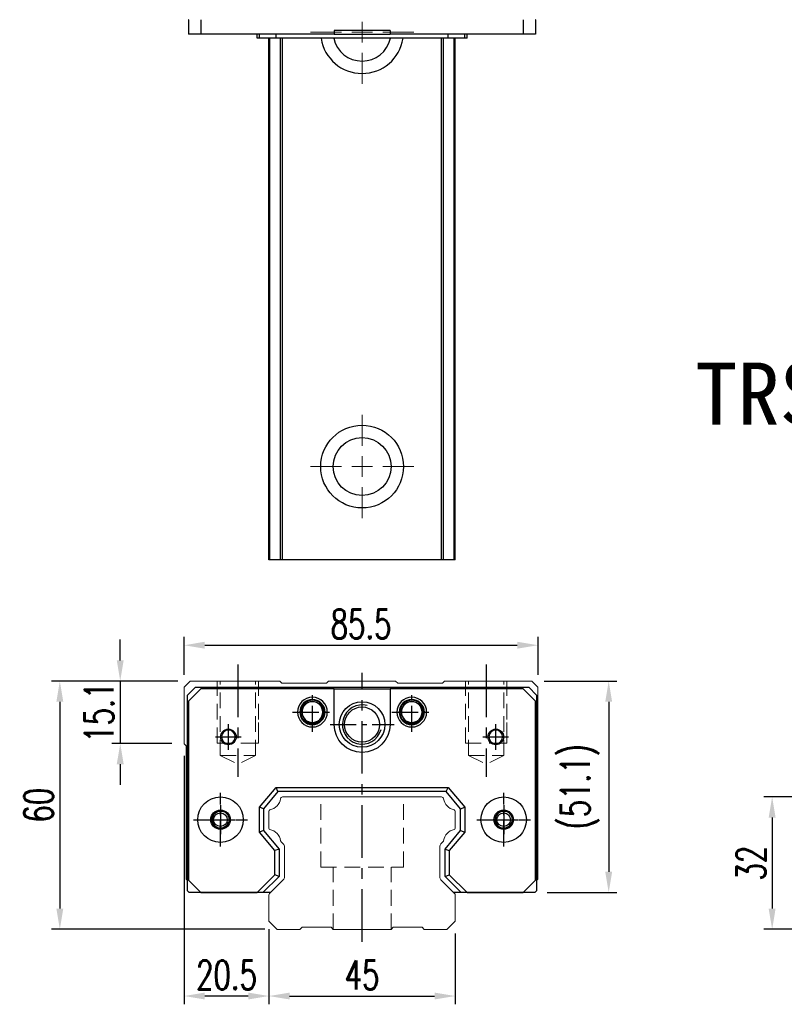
# Model space of a CAD drawing. Header units: millimetres. Extents: x 560 to 1065, y 594 to 1009.
# Tile 1 of 3: x 560 to 745, y 604 to 842. Entities that reach past the tile are written whole.
import ezdxf
from ezdxf.enums import TextEntityAlignment as Align

# ---------------------------------------------------------------- set-up
doc = ezdxf.new("R2010")
doc.units = ezdxf.units.MM
doc.header["$PDSIZE"] = -1
for name, pattern in [('CENTER', [10.16, 6.35, -1.27, 1.27, -1.27]), ('DASHED', [0.75, 0.5, -0.25]), ('HIDDEN', [1.905, 1.27, -0.635])]:
    doc.linetypes.add(name, pattern=pattern)
for name, color, linetype in [('2', 7, 'Continuous'), ('CHA', 2, 'Continuous'), ('CL', 1, 'CENTER'), ('HID', 2, 'DASHED'), ('OUT', 3, 'Continuous'), ('中心線', 1, 'CENTER')]:
    doc.layers.add(name, color=color, linetype=linetype)
doc.styles.add('DIM-7', font='SIMPLEX.shx', dxfattribs={"width": 0.7, "bigfont": 'chineset.shx'})
doc.styles.add('T', font='kaiu.ttf')
doc.dimstyles.new('CNS', dxfattribs={"dimtxt": 3.5, "dimasz": 2.5, "dimexe": 1, "dimexo": 1.5, "dimgap": 0.09, "dimtad": 0, "dimdsep": 46, "dimtxsty": 'DIM-7', "dimcen": 0.09, "dimclrd": 1, "dimclre": 1, "dimclrt": 4, "dimadec": 0, "dimazin": 0, "dimtfac": 1, "dimtix": 1, "dimtmove": 2, "dimatfit": 3, "dimfxl": 1, "dimtvp": 0.971429, "dimtolj": 1, "dimarcsym": 0})

# ---------------------------------------------------------------- blocks, each defined once
blk = doc.blocks.new('*D6')
at = {"color": 7, "lineweight": -2}
for p, q in [((620.2, 620.74), (620.2, 603.62)), ((665.2, 620.74), (665.2, 603.62)), ((625.2, 605.62), (660.2, 605.62))]:
    blk.add_line(p, q, dxfattribs=at)
at = {"color": 7}
for points in [[(625.2, 606.45), (625.2, 604.79), (620.2, 605.62)], [(660.2, 606.45), (660.2, 604.79), (665.2, 605.62)]]:
    blk.add_solid(points, dxfattribs=at)
at = {"layer": 'DEFPOINTS', "color": 0}
for p in [(620.2, 623.74), (665.2, 623.74), (665.2, 605.62)]:
    blk.add_point(p, dxfattribs=at)
at = {"color": 7, "insert": (642.7, 610.72), "char_height": 7, "attachment_point": 5, "style": 'DIM-7'}
blk.add_mtext('\\A1;45', dxfattribs=at)
blk = doc.blocks.new('*D7')
at = {"color": 7, "lineweight": -2}
for p, q in [((599.7, 663.64), (599.7, 603.62)), ((620.2, 621.74), (620.2, 603.62)), ((615.2, 605.62), (604.7, 605.62))]:
    blk.add_line(p, q, dxfattribs=at)
at = {"color": 7}
for points in [[(604.7, 606.45), (604.7, 604.79), (599.7, 605.62)], [(615.2, 606.45), (615.2, 604.79), (620.2, 605.62)]]:
    blk.add_solid(points, dxfattribs=at)
at = {"layer": 'DEFPOINTS', "color": 0}
for p in [(599.7, 666.64), (620.2, 624.74), (599.7, 605.62)]:
    blk.add_point(p, dxfattribs=at)
at = {"color": 7, "insert": (609.95, 610.72), "char_height": 7, "attachment_point": 5, "style": 'DIM-7'}
blk.add_mtext('\\A1;20.5', dxfattribs=at)
blk = doc.blocks.new('*D8')
at = {"color": 7, "lineweight": -2}
for p, q in [((584.27, 686.74), (584.27, 691.74)), ((598.2, 681.74), (582.27, 681.74)), ((584.27, 681.74), (584.27, 666.64)), ((596.7, 666.64), (582.27, 666.64)), ((584.27, 661.64), (584.27, 656.64))]:
    blk.add_line(p, q, dxfattribs=at)
at = {"color": 7}
for points in [[(583.43, 686.74), (585.1, 686.74), (584.27, 681.74)], [(583.43, 661.64), (585.1, 661.64), (584.27, 666.64)]]:
    blk.add_solid(points, dxfattribs=at)
at = {"layer": 'DEFPOINTS', "color": 0}
for p in [(601.2, 681.74), (584.27, 666.64), (599.7, 666.64)]:
    blk.add_point(p, dxfattribs=at)
at = {"color": 7, "insert": (579.17, 674.19), "char_height": 7, "attachment_point": 5, "rotation": 90, "style": 'DIM-7'}
blk.add_mtext('\\A1;15.1', dxfattribs=at)
blk = doc.blocks.new('*D10')
at = {"color": 7, "lineweight": -2}
for p, q in [((599.7, 683.24), (599.7, 692.39)), ((604.7, 690.39), (680.2, 690.39)), ((685.2, 683.24), (685.2, 692.39))]:
    blk.add_line(p, q, dxfattribs=at)
at = {"color": 7}
for points in [[(604.7, 691.23), (604.7, 689.56), (599.7, 690.39)], [(680.2, 691.23), (680.2, 689.56), (685.2, 690.39)]]:
    blk.add_solid(points, dxfattribs=at)
at = {"layer": 'DEFPOINTS', "color": 0}
for p in [(685.2, 690.39), (599.7, 680.24), (685.2, 680.24)]:
    blk.add_point(p, dxfattribs=at)
at = {"color": 7, "insert": (642.45, 695.49), "char_height": 7, "attachment_point": 5, "style": 'DIM-7'}
blk.add_mtext('\\A1;85.5', dxfattribs=at)
blk = doc.blocks.new('*D11')
at = {"color": 7, "lineweight": -2}
for p, q in [((686.7, 681.74), (704.28, 681.74)), ((702.28, 676.74), (702.28, 635.64)), ((687.45, 630.64), (704.28, 630.64))]:
    blk.add_line(p, q, dxfattribs=at)
at = {"color": 7}
for points in [[(701.45, 676.74), (703.11, 676.74), (702.28, 681.74)], [(701.45, 635.64), (703.11, 635.64), (702.28, 630.64)]]:
    blk.add_solid(points, dxfattribs=at)
at = {"layer": 'DEFPOINTS', "color": 0}
for p in [(683.7, 681.74), (684.45, 630.64), (702.28, 630.64)]:
    blk.add_point(p, dxfattribs=at)
at = {"color": 7, "insert": (695.35, 656.19), "char_height": 7, "attachment_point": 5, "rotation": 90, "style": 'DIM-7'}
blk.add_mtext('\\A1;(51.1)', dxfattribs=at)
blk = doc.blocks.new('*D12')
at = {"color": 7, "lineweight": -2}
for p, q in [((598.2, 681.74), (567.67, 681.74)), ((569.67, 676.74), (569.67, 626.74)), ((619.2, 621.74), (567.67, 621.74))]:
    blk.add_line(p, q, dxfattribs=at)
at = {"color": 7}
for points in [[(568.84, 676.74), (570.51, 676.74), (569.67, 681.74)], [(568.84, 626.74), (570.51, 626.74), (569.67, 621.74)]]:
    blk.add_solid(points, dxfattribs=at)
at = {"layer": 'DEFPOINTS', "color": 0}
for p in [(601.2, 681.74), (569.67, 621.74), (622.2, 621.74)]:
    blk.add_point(p, dxfattribs=at)
at = {"color": 7, "insert": (564.57, 651.74), "char_height": 7, "attachment_point": 5, "rotation": 90, "style": 'DIM-7'}
blk.add_mtext('\\A1;60', dxfattribs=at)
blk = doc.blocks.new('*D18')
at = {"color": 7, "lineweight": -2}
for p, q in [((763.62, 653.74), (739.77, 653.74)), ((741.77, 648.74), (741.77, 626.74)), ((763.62, 621.74), (739.77, 621.74))]:
    blk.add_line(p, q, dxfattribs=at)
at = {"color": 7}
for points in [[(740.93, 648.74), (742.6, 648.74), (741.77, 653.74)], [(740.93, 626.74), (742.6, 626.74), (741.77, 621.74)]]:
    blk.add_solid(points, dxfattribs=at)
at = {"layer": 'DEFPOINTS', "color": 0}
for p in [(766.62, 653.74), (741.77, 621.74), (766.62, 621.74)]:
    blk.add_point(p, dxfattribs=at)
at = {"color": 7, "insert": (736.67, 637.74), "char_height": 7, "attachment_point": 5, "rotation": 90, "style": 'DIM-7'}
blk.add_mtext('\\A1;32', dxfattribs=at)
blk = doc.blocks.new('SW_CENTERMARKSYMBOL_1')
at = {"color": 0, "linetype": 'Continuous', "lineweight": 18}
for p, q in [((0, 5), (0, 12.5)), ((0, 0), (0, 2.5)), ((-5, 0), (-12.5, 0)), ((0, 0), (-2.5, 0)), ((0, 0), (0, -2.5)), ((0, 0), (2.5, 0)), ((5, 0), (12.5, 0)), ((0, -5), (0, -12.5))]:
    blk.add_line(p, q, dxfattribs=at)
blk = doc.blocks.new('SW_CENTERMARKSYMBOL_2')
at = {"color": 0, "linetype": 'Continuous', "lineweight": 18}
for p, q in [((0, 5), (0, 12.5)), ((0, 0), (0, 2.5)), ((-5, 0), (-12.5, 0)), ((0, 0), (-2.5, 0)), ((0, 0), (0, -2.5)), ((0, 0), (2.5, 0)), ((5, 0), (12.5, 0)), ((0, -5), (0, -12.5))]:
    blk.add_line(p, q, dxfattribs=at)

msp = doc.modelspace()

# ---------------------------------------------------------------- linework, layer by layer
at = {"color": 7, "linetype": 'Continuous', "lineweight": 25}
for p, q in [((600.774, 841.56), (600.774, 838.06)), ((600.849, 841.56), (600.774, 841.56)), ((603.774, 841.56), (603.774, 838.06)), ((681.624, 841.56), (681.624, 838.06)), ((684.624, 841.56), (684.549, 841.56)), ((684.624, 841.56), (684.624, 838.06)), ((603.774, 838.06), (600.774, 838.06)), ((635.949, 838.06), (603.774, 838.06)), ((617.346, 837.06), (617.346, 838.06)), ((617.899, 837.06), (617.899, 838.06)), ((621.913, 837.06), (621.913, 838.06)), ((635.949, 838.96), (635.949, 838.06)), ((649.449, 838.96), (635.949, 838.96)), ((635.949, 838.06), (649.449, 838.06)), ((649.449, 838.96), (649.449, 838.06)), ((681.624, 838.06), (649.449, 838.06)), ((663.485, 837.06), (663.485, 838.06)), ((667.499, 837.06), (667.499, 838.06)), ((668.051, 837.06), (668.051, 838.06)), ((684.624, 838.06), (681.624, 838.06)), ((617.899, 837.06), (617.346, 837.06)), ((621.913, 837.06), (617.899, 837.06)), ((620.199, 711.06), (620.199, 837.06)), ((620.438, 711.06), (620.438, 837.06)), ((663.485, 837.06), (621.913, 837.06)), ((623.014, 711.06), (623.014, 837.06)), ((623.508, 711.06), (623.508, 837.06)), ((661.889, 711.06), (661.889, 837.06)), ((662.383, 711.06), (662.383, 837.06)), ((667.499, 837.06), (663.485, 837.06)), ((664.959, 711.06), (664.959, 837.06)), ((665.199, 711.06), (665.199, 837.06)), ((668.051, 837.06), (667.499, 837.06)), ((661.889, 711.06), (623.508, 711.06))]:
    msp.add_line(p, q, dxfattribs=at)
for radius in [10, 7]:
    msp.add_circle((642.699, 733.56), radius, dxfattribs=at)
for radius, start, end in [(10, 188.62693, 351.37307), (7, 192.37363, 347.62637)]:
    msp.add_arc((642.699, 838.56), radius, start, end, dxfattribs=at)
for points, knots in [([(620.438, 711.06), (620.376, 711.06), (620.311, 711.06), (620.221, 711.06), (620.199, 711.06), (620.199, 711.06)], [0, 0, 0, 0, 0.5, 0.5, 1, 1, 1, 1]), ([(623.014, 711.06), (622.967, 711.06), (622.873, 711.06), (622.584, 711.06), (622.388, 711.06), (621.916, 711.06), (621.641, 711.06), (621.054, 711.06), (620.744, 711.06), (620.438, 711.06)], [0, 0, 0, 0, 0.25, 0.25, 0.5, 0.5, 0.75, 0.75, 1, 1, 1, 1]), ([(623.508, 711.06), (623.454, 711.06), (623.396, 711.06), (623.284, 711.06), (623.229, 711.06), (623.136, 711.06), (623.097, 711.06), (623.04, 711.06), (623.022, 711.06), (623.014, 711.06)], [0, 0, 0, 0, 0.25, 0.25, 0.5, 0.5, 0.75, 0.75, 1, 1, 1, 1]), ([(662.383, 711.06), (662.375, 711.06), (662.357, 711.06), (662.3, 711.06), (662.261, 711.06), (662.168, 711.06), (662.113, 711.06), (662.001, 711.06), (661.943, 711.06), (661.889, 711.06)], [0, 0, 0, 0, 0.25, 0.25, 0.5, 0.5, 0.75, 0.75, 1, 1, 1, 1]), ([(664.959, 711.06), (664.654, 711.06), (664.343, 711.06), (663.756, 711.06), (663.481, 711.06), (663.009, 711.06), (662.814, 711.06), (662.524, 711.06), (662.43, 711.06), (662.383, 711.06)], [0, 0, 0, 0, 0.25, 0.25, 0.5, 0.5, 0.75, 0.75, 1, 1, 1, 1]), ([(665.199, 711.06), (665.199, 711.06), (665.176, 711.06), (665.086, 711.06), (665.021, 711.06), (664.959, 711.06)], [0, 0, 0, 0, 0.5, 0.5, 1, 1, 1, 1])]:
    msp.add_open_spline(points, degree=3, knots=knots, dxfattribs=at)
at = {"layer": '2', "color": 7, "linetype": 'Continuous'}
for p, q in [((600.549, 678.335), (602.449, 680.235)), ((600.549, 631.034), (600.549, 678.335)), ((603.774, 679.885), (600.774, 676.885)), ((602.449, 680.235), (682.949, 680.235)), ((635.949, 679.885), (603.774, 679.885)), ((635.949, 679.885), (649.449, 679.885)), ((635.949, 671.235), (635.949, 679.885)), ((649.449, 679.885), (649.449, 671.235)), ((681.624, 679.885), (649.449, 679.885)), ((684.624, 676.885), (681.624, 679.885)), ((682.949, 680.235), (684.849, 678.335)), ((684.849, 678.335), (684.849, 631.034)), ((600.774, 676.885), (600.774, 633.635)), ((684.624, 633.635), (684.624, 676.885)), ((617.899, 651.252), (621.913, 656.035)), ((622.379, 655.035), (618.899, 650.888)), ((622.379, 655.035), (621.913, 656.035)), ((621.913, 656.035), (663.485, 656.035)), ((663.018, 655.035), (622.379, 655.035)), ((663.018, 655.035), (663.485, 656.035)), ((666.499, 650.888), (663.018, 655.035)), ((663.485, 656.035), (667.499, 651.252)), ((617.899, 645.219), (617.899, 651.252)), ((618.899, 650.888), (617.899, 651.252)), ((618.899, 650.888), (618.899, 645.583)), ((666.499, 650.888), (667.499, 651.252)), ((666.499, 645.583), (666.499, 650.888)), ((667.499, 651.252), (667.499, 645.219)), ((618.899, 645.583), (617.899, 645.219)), ((621.649, 640.75), (617.899, 645.219)), ((618.899, 645.583), (622.649, 641.114)), ((662.749, 641.114), (666.499, 645.583)), ((667.499, 645.219), (663.749, 640.75)), ((666.499, 645.583), (667.499, 645.219)), ((622.649, 641.114), (621.649, 640.75)), ((621.649, 634.938), (621.649, 640.75)), ((622.649, 641.114), (622.649, 634.524)), ((662.749, 634.524), (662.749, 641.114)), ((662.749, 641.114), (663.749, 640.75)), ((663.749, 640.75), (663.749, 634.938)), ((600.774, 633.635), (603.774, 630.635)), ((617.346, 630.635), (621.649, 634.938)), ((622.649, 634.524), (618.76, 630.635)), ((622.649, 634.524), (621.649, 634.938)), ((662.749, 634.524), (663.749, 634.938)), ((666.637, 630.635), (662.749, 634.524)), ((663.749, 634.938), (668.051, 630.635)), ((681.624, 630.635), (684.624, 633.635)), ((600.549, 631.034), (600.947, 630.635)), ((619.766, 630.635), (600.947, 630.635)), ((603.774, 630.635), (617.346, 630.635)), ((618.76, 630.635), (617.346, 630.635)), ((620.599, 630.635), (618.76, 630.635)), ((668.051, 630.635), (664.799, 630.635)), ((684.45, 630.635), (665.631, 630.635)), ((668.051, 630.635), (681.624, 630.635)), ((684.45, 630.635), (684.849, 631.034))]:
    msp.add_line(p, q, dxfattribs=at)
at = {"layer": '2', "color": 7, "linetype": 'DASHED'}
for p, q in [((678.768, 649.208), (678.771, 649.204)), ((678.779, 647.284), (678.777, 647.279))]:
    msp.add_line(p, q, dxfattribs=at)
at = {"layer": '2', "color": 7, "linetype": 'Continuous'}
for radius in [5.5, 4.24]:
    msp.add_circle((642.699, 671.235), radius, dxfattribs=at)
for centre, radius, start, end in [((630.699, 674.235), 3.6, 90, 270), ((630.699, 674.235), 3.041, 90, 270), ((630.699, 674.235), 2.853, 90, 270), ((630.699, 674.235), 2.55, 90, 270), ((630.699, 674.235), 2.507, 90, 270), ((630.699, 674.235), 3.6, 270, 90), ((630.699, 674.235), 3.041, 270, 90), ((630.699, 674.235), 2.853, 270, 90), ((630.699, 674.235), 2.55, 270, 90), ((630.699, 674.235), 2.507, 270, 90), ((642.699, 671.235), 4.75, 75, 345), ((654.699, 674.235), 3.6, 90, 270), ((654.699, 674.235), 3.041, 90, 270), ((654.699, 674.235), 2.853, 90, 270), ((654.699, 674.235), 2.55, 90, 270), ((654.699, 674.235), 2.507, 90, 270), ((654.699, 674.235), 3.6, 270, 90), ((654.699, 674.235), 3.041, 270, 90), ((654.699, 674.235), 2.853, 270, 90), ((654.699, 674.235), 2.55, 270, 90), ((654.699, 674.235), 2.507, 270, 90), ((610.399, 668.235), 1.65, 90, 270), ((610.399, 668.235), 1.65, 270, 90), ((674.999, 668.235), 1.65, 90, 270), ((674.999, 668.235), 1.65, 270, 90), ((608.49, 648.235), 2.1, 90, 270), ((608.49, 648.235), 2.1, 270, 90), ((676.907, 648.235), 2.1, 0, 180), ((676.907, 648.235), 2.1, 180, 0)]:
    msp.add_arc(centre, radius, start, end, dxfattribs=at)
at = {"layer": '2', "color": 7, "linetype": 'Continuous', "extrusion": (0, 0, -1)}
for centre, radius, start, end in [((-642.699, 671.235), 6.75, 270, 0), ((-642.699, 671.235), 6.75, 180, 270), ((-674.999, 668.235), 1.9, 270, 90), ((-674.999, 668.235), 1.9, 90, 270), ((-608.49, 648.235), 5.5, 270, 90), ((-608.49, 648.235), 5.5, 90, 270), ((-676.907, 648.235), 5.5, 270, 90), ((-676.907, 648.235), 5.5, 90, 270), ((-608.49, 648.235), 2.35, 270, 90), ((-608.49, 648.235), 2.35, 90, 270), ((-676.907, 648.235), 2.35, 270, 90), ((-676.907, 648.235), 2.35, 90, 270)]:
    msp.add_arc(centre, radius, start, end, dxfattribs=at)
at = {"layer": '2', "color": 7, "linetype": 'DASHED'}
for points in [[(606.808, 649.492), (606.807, 649.491), (606.806, 649.49), (606.805, 649.488)], [(606.816, 646.967), (606.817, 646.966), (606.818, 646.965), (606.819, 646.964)]]:
    msp.add_open_spline(points, degree=3, dxfattribs=at)
at = {"layer": 'CL', "color": 0, "ltscale": 2}
for p, q in [((612.699, 685.735), (612.699, 658.61)), ((672.699, 685.735), (672.699, 658.61)), ((642.699, 618.735), (642.699, 683.735))]:
    msp.add_line(p, q, dxfattribs=at)
at = {"layer": 'CL', "color": 7}
for p, q in [((630.699, 669.435), (630.699, 679.035)), ((654.699, 669.435), (654.699, 679.035)), ((625.899, 674.235), (635.499, 674.235)), ((649.899, 674.235), (659.499, 674.235)), ((610.399, 665.135), (610.399, 671.335)), ((634.949, 671.235), (650.449, 671.235)), ((674.999, 665.135), (674.999, 671.335)), ((607.299, 668.235), (613.499, 668.235)), ((671.899, 668.235), (678.099, 668.235)), ((608.49, 641.735), (608.49, 654.735)), ((676.907, 641.735), (676.907, 654.735)), ((601.99, 648.235), (614.99, 648.235)), ((670.407, 648.235), (683.407, 648.235))]:
    msp.add_line(p, q, dxfattribs=at)
at = {"layer": 'HID', "color": 0, "linetype": 'HIDDEN', "lineweight": 0, "ltscale": 3}
for p, q in [((607.699, 666.735), (607.699, 681.735)), ((608.449, 663.735), (608.449, 681.735)), ((616.949, 663.735), (616.949, 681.735)), ((617.699, 666.735), (617.699, 681.735)), ((667.699, 666.735), (667.699, 681.735)), ((668.449, 663.735), (668.449, 681.735)), ((676.949, 663.735), (676.949, 681.735)), ((677.699, 666.735), (677.699, 681.735)), ((607.699, 666.735), (617.699, 666.735)), ((667.699, 666.735), (677.699, 666.735)), ((608.449, 663.735), (612.699, 661.61)), ((608.449, 663.735), (616.949, 663.735)), ((616.949, 663.735), (612.699, 661.61)), ((668.449, 663.735), (672.699, 661.61)), ((668.449, 663.735), (676.949, 663.735)), ((676.949, 663.735), (672.699, 661.61)), ((632.699, 636.735), (632.699, 653.735)), ((652.699, 636.735), (652.699, 653.735)), ((632.699, 636.735), (652.699, 636.735)), ((635.699, 621.735), (635.699, 636.735)), ((649.699, 621.735), (649.699, 636.735))]:
    msp.add_line(p, q, dxfattribs=at)
for points in [[(617.699, 671.735), (617.699, 666.735), (612.699, 666.735)], [(677.699, 671.735), (677.699, 666.735), (672.699, 666.735)]]:
    msp.add_lwpolyline(points, dxfattribs=at)
at = {"layer": 'OUT', "color": 0, "linetype": 'Continuous', "lineweight": 15}
for p, q in [((601.199, 681.735), (599.699, 680.235)), ((622.806, 681.735), (601.199, 681.735)), ((623.306, 681.235), (622.806, 681.735)), ((634.092, 681.235), (623.306, 681.235)), ((634.592, 681.735), (634.092, 681.235)), ((650.806, 681.735), (634.592, 681.735)), ((651.306, 681.235), (650.806, 681.735)), ((662.091, 681.235), (651.306, 681.235)), ((662.591, 681.735), (662.091, 681.235)), ((683.699, 681.735), (662.591, 681.735)), ((685.199, 680.235), (683.699, 681.735)), ((599.699, 680.235), (599.699, 666.635)), ((685.199, 633.885), (685.199, 680.235)), ((599.754, 666.573), (600.052, 666.275)), ((600.199, 665.921), (600.199, 633.885)), ((661.889, 653.735), (623.508, 653.735)), ((620.199, 650.305), (620.199, 646.166)), ((665.199, 646.166), (665.199, 650.305)), ((623.155, 642.882), (623.656, 642.381)), ((661.741, 642.381), (662.242, 642.882)), ((623.949, 641.674), (623.949, 634.4)), ((661.449, 634.4), (661.449, 641.674)), ((600.199, 633.885), (600.549, 633.535)), ((623.656, 633.693), (620.345, 630.382)), ((665.052, 630.382), (661.741, 633.693)), ((684.849, 633.535), (685.199, 633.885)), ((620.199, 630.028), (620.199, 623.735)), ((665.199, 623.735), (665.199, 630.028)), ((620.199, 623.735), (622.199, 621.735)), ((663.199, 621.735), (665.199, 623.735)), ((622.199, 621.735), (627.699, 621.735)), ((627.698, 621.735), (628.199, 622.235)), ((628.199, 622.235), (635.199, 622.235)), ((635.199, 622.235), (635.699, 621.735)), ((635.699, 621.735), (649.699, 621.735)), ((649.699, 621.735), (650.199, 622.235)), ((650.199, 622.235), (657.199, 622.235)), ((657.199, 622.235), (657.699, 621.735)), ((657.699, 621.735), (663.199, 621.735))]:
    msp.add_line(p, q, dxfattribs=at)
at = {"layer": 'OUT', "color": 7}
for centre in [(608.489, 648.235), (676.909, 648.235)]:
    msp.add_circle(centre, 1.65, dxfattribs=at)
at = {"layer": 'OUT', "color": 7, "linetype": 'ByBlock', "extrusion": (0, 0, -1)}
for start, end in [(270, 90), (90, 270)]:
    msp.add_arc((-610.399, 668.235), 1.9, start, end, dxfattribs=at)
at = {"layer": 'OUT', "color": 0, "linetype": 'Continuous', "lineweight": 15}
for centre, radius, start, end in [((600.249, 667.068), 0.7, 218.21079, 225), ((599.699, 665.921), 0.5, 0, 45), ((619.781, 653.803), 3.27, 281.5912, 351.34524), ((623.508, 653.235), 0.5, 90, 171.34524), ((661.889, 653.235), 0.5, 8.65476, 90), ((665.616, 653.803), 3.27, 188.65476, 258.4088), ((620.499, 650.305), 0.3, 101.5912, 180.00001), ((664.899, 650.305), 0.3, 359.99999, 78.4088), ((620.499, 646.166), 0.3, 179.99999, 258.40879), ((619.781, 642.668), 3.27, 8.65476, 78.4088), ((665.616, 642.668), 3.27, 101.5912, 171.34524), ((664.899, 646.166), 0.3, 281.59121, 0.00001), ((623.508, 643.235), 0.5, 188.65476, 225), ((661.889, 643.235), 0.5, 315, 351.34524), ((622.949, 641.674), 1, 359.99999, 45), ((662.449, 641.674), 1, 135, 180.00001), ((622.949, 634.4), 1, 315.00001, 0.00001), ((662.449, 634.4), 1, 179.99999, 225), ((620.699, 630.028), 0.5, 135.00023, 180.00001), ((664.699, 630.028), 0.5, 360, 45)]:
    msp.add_arc(centre, radius, start, end, dxfattribs=at)
at = {"layer": 'OUT', "color": 7}
for centre in [(608.489, 648.235), (676.909, 648.235)]:
    msp.add_arc(centre, 2, 75, 345, dxfattribs=at)
at = {"layer": '中心線', "color": 7, "ltscale": 3}
for p, q in [((608.489, 651.735), (608.489, 644.735)), ((676.909, 651.735), (676.909, 644.735)), ((604.989, 648.235), (611.989, 648.235)), ((673.409, 648.235), (680.409, 648.235))]:
    msp.add_line(p, q, dxfattribs=at)

# ---------------------------------------------------------------- block references
at = {"color": 7, "linetype": 'Continuous', "lineweight": 0}
for name, p in [('SW_CENTERMARKSYMBOL_1', (642.699, 838.56)), ('SW_CENTERMARKSYMBOL_2', (642.699, 733.56))]:
    msp.add_blockref(name, p, dxfattribs=at)

# ---------------------------------------------------------------- texts
at = {"layer": 'CHA', "color": 7, "style": 'T'}
msp.add_text('TRS45VN-WW', height=15, dxfattribs=at).set_placement((774.184, 751.203), align=Align.MIDDLE)

# ---------------------------------------------------------------- dimensions: what is measured, and where the dimension line sits
at = {"color": 0}
for base, p1, p2, picture, middle in [((685.199, 690.393), (599.699, 680.235), (685.199, 680.235), '*D10', (642.449, 695.493)), ((599.699, 605.62), (620.199, 624.744), (599.699, 666.635), '*D7', (609.949, 610.72)), ((665.199, 605.62), (620.199, 623.735), (665.199, 623.735), '*D6', (642.699, 610.72))]:
    dim = msp.add_linear_dim(base=base, p1=p1, p2=p2, dimstyle='CNS', override={"dimscale": 2, "dimgap": 0.8, "dimtad": 1, "dimclrd": 7, "dimclre": 7, "dimclrt": 7, "dimtmove": 1}, dxfattribs=at)
    dim.commit()
    dim.dimension.update_dxf_attribs({"geometry": picture, "text_midpoint": middle})
for base, p1, p2, picture, middle in [((584.266, 666.635), (601.199, 681.735), (599.699, 666.635), '*D8', (579.166, 674.185)), ((569.673, 621.735), (601.199, 681.735), (622.199, 621.735), '*D12', (564.573, 651.735)), ((741.767, 621.735), (766.625, 653.735), (766.625, 621.735), '*D18', (736.667, 637.735))]:
    dim = msp.add_linear_dim(base=base, p1=p1, p2=p2, angle=90, dimstyle='CNS', override={"dimscale": 2, "dimgap": 0.8, "dimtad": 1, "dimclrd": 7, "dimclre": 7, "dimclrt": 7, "dimtmove": 1}, dxfattribs=at)
    dim.commit()
    dim.dimension.update_dxf_attribs({"geometry": picture, "text_midpoint": middle})
dim = msp.add_linear_dim(base=(702.28, 630.635), p1=(683.699, 681.735), p2=(684.45, 630.635), angle=90, text='(<>)', dimstyle='CNS', override={"dimscale": 2, "dimgap": 0.8, "dimtad": 1, "dimclrd": 7, "dimclre": 7, "dimclrt": 7, "dimtmove": 1}, dxfattribs=at)
dim.commit()
dim.dimension.update_dxf_attribs({"geometry": '*D11', "text_midpoint": (695.347, 656.185)})

doc.saveas('drawing.dxf')
